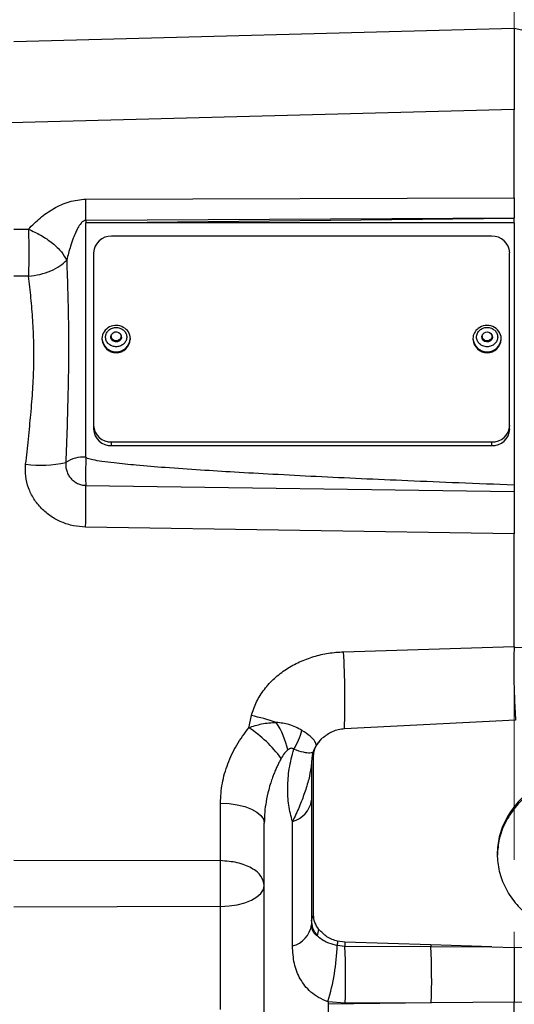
# Model space of a CAD drawing. Header units: inches. Extents: x 0.4 to 16.6, y 0.2 to 10.8.
# Tile 15 of 18: x 11.6 to 13, y 5.3 to 8.1. Entities that reach past the tile are written whole.
import ezdxf

# ---------------------------------------------------------------- set-up
doc = ezdxf.new("R2010")
doc.units = ezdxf.units.IN
doc.header["$MEASUREMENT"] = 0
doc.linetypes.add('CENTERX2', pattern=[0.8, 0.5, -0.1, 0.1, -0.1])
doc.layers.add('SLD-0', color=7, linetype='Continuous', lineweight=25)
doc.styles.add('SLDTEXTSTYLE0', font='TXT', dxfattribs={"width": 0.75})
doc.dimstyles.new('SLDDIMSTYLE0', dxfattribs={"dimtxt": 0.145833, "dimasz": 0.13, "dimexe": 0, "dimexo": 0.0625, "dimgap": 0.036458, "dimtad": 0, "dimtih": 1, "dimtoh": 1, "dimdec": 1, "dimlfac": 2, "dimrnd": 1e-09, "dimzin": 12, "dimdsep": 46, "dimtxsty": 'SLDTEXTSTYLE0', "dimsah": 1, "dimcen": 0.09, "dimadec": 0, "dimazin": 3, "dimtfac": 1, "dimtdec": 1, "dimtofl": 0, "dimtmove": 0, "dimatfit": 3, "dimfxl": 0, "dimfrac": 2, "dimtolj": 1, "dimtzin": 12, "dimarcsym": 0})

# ---------------------------------------------------------------- blocks, each defined once
blk = doc.blocks.new('_D_5')
at = {"layer": 'SLD-0', "color": 7}
for p, q in [((13.0042, 8.2849), (13.0042, 8.615)), ((14.2982, 7.8435), (14.2982, 8.615)), ((13.0042, 8.49), (13.3269, 8.49)), ((13.499, 8.49), (13.4546, 8.49)), ((13.4546, 8.49), (13.4546, 8.2583)), ((13.7145, 8.49), (13.7588, 8.49)), ((13.7588, 8.49), (13.7588, 8.2583)), ((14.2982, 8.49), (13.8865, 8.49)), ((13.4546, 8.2583), (13.499, 8.2583)), ((13.7588, 8.2583), (13.7145, 8.2583))]:
    blk.add_line(p, q, dxfattribs=at)
for points in [[(13.0042, 8.49), (13.1342, 8.47), (13.1342, 8.51)], [(14.2982, 8.49), (14.1682, 8.51), (14.1682, 8.47)]]:
    blk.add_solid(points, dxfattribs=at)
at = {"layer": 'SLD-0', "color": 7, "char_height": 0.14583, "attachment_point": 1, "style": 'SLDTEXTSTYLE0'}
for s, insert in [('2.6', (13.4721, 8.7076)), ('66', (13.499, 8.4463))]:
    blk.add_mtext(s, dxfattribs=dict(at, insert=insert))
blk = doc.blocks.new('_D_6')
at = {"layer": 'SLD-0', "color": 7}
for p, q in [((11.32, 7.9886), (11.32, 8.615)), ((13.0042, 8.2849), (13.0042, 8.615)), ((11.32, 8.49), (11.8271, 8.49)), ((11.9991, 8.49), (11.9548, 8.49)), ((11.9548, 8.49), (11.9548, 8.2583)), ((12.2146, 8.49), (12.259, 8.49)), ((12.259, 8.49), (12.259, 8.2583)), ((13.0042, 8.49), (12.3867, 8.49)), ((11.9548, 8.2583), (11.9991, 8.2583)), ((12.259, 8.2583), (12.2146, 8.2583))]:
    blk.add_line(p, q, dxfattribs=at)
for points in [[(11.32, 8.49), (11.45, 8.47), (11.45, 8.51)], [(13.0042, 8.49), (12.8742, 8.51), (12.8742, 8.47)]]:
    blk.add_solid(points, dxfattribs=at)
at = {"layer": 'SLD-0', "color": 7, "char_height": 0.14583, "attachment_point": 1, "style": 'SLDTEXTSTYLE0'}
for s, insert in [('3.4', (11.9722, 8.7076)), ('86', (11.9991, 8.4463))]:
    blk.add_mtext(s, dxfattribs=dict(at, insert=insert))
blk = doc.blocks.new('_D_8')
at = {"layer": 'SLD-0', "color": 7}
for p, q in [((13.0042, 8.2849), (13.0042, 9.3237)), ((14.8312, 7.1654), (14.8312, 9.3237)), ((13.0042, 9.1987), (13.6636, 9.1987)), ((13.8357, 9.1987), (13.7913, 9.1987)), ((13.7913, 9.1987), (13.7913, 8.9669)), ((14.0512, 9.1987), (14.0955, 9.1987)), ((14.0955, 9.1987), (14.0955, 8.9669)), ((14.8312, 9.1987), (14.2232, 9.1987)), ((13.7913, 8.9669), (13.8357, 8.9669)), ((14.0955, 8.9669), (14.0512, 8.9669))]:
    blk.add_line(p, q, dxfattribs=at)
for points in [[(13.0042, 9.1987), (13.1342, 9.1787), (13.1342, 9.2187)], [(14.8312, 9.1987), (14.7012, 9.2187), (14.7012, 9.1787)]]:
    blk.add_solid(points, dxfattribs=at)
at = {"layer": 'SLD-0', "color": 7, "char_height": 0.14583, "attachment_point": 1, "style": 'SLDTEXTSTYLE0'}
for s, insert in [('3.7', (13.8088, 9.4162)), ('93', (13.8357, 9.1549))]:
    blk.add_mtext(s, dxfattribs=dict(at, insert=insert))

msp = doc.modelspace()

# ---------------------------------------------------------------- linework, layer by layer
at = {"color": 7, "linetype": 'Continuous', "lineweight": 25}
for p, q in [((13.0042, 8.0255), (11.6151, 7.9891)), ((13.1307, 7.9986), (13.0042, 8.0255)), ((13.0042, 8.0255), (13.0042, 7.8011)), ((13.0042, 7.8011), (11.3199, 7.757)), ((11.8151, 7.5527), (13.0042, 7.5557)), ((13.0042, 7.5557), (13.0042, 7.5666)), ((13.0042, 7.4991), (11.8151, 7.4933)), ((11.8151, 7.4864), (13.0042, 7.4991)), ((11.8151, 7.4933), (11.8151, 7.4864)), ((13.0042, 7.4864), (13.0042, 7.4991)), ((11.6151, 7.4691), (11.6559, 7.4689)), ((11.8151, 6.8365), (11.8151, 7.4864)), ((13.0042, 7.4864), (11.8151, 7.4864)), ((13.0042, 7.4864), (13.0042, 6.7586)), ((12.9417, 7.4493), (11.8867, 7.4493)), ((11.8367, 7.4037), (11.8367, 6.9241)), ((12.9917, 6.9241), (12.9917, 7.4037)), ((11.6559, 7.3384), (11.6151, 7.3383)), ((11.8598, 7.1654), (11.8598, 7.1631)), ((11.8855, 7.1715), (11.8855, 7.1646)), ((11.913, 7.1646), (11.913, 7.1715)), ((11.9386, 7.1631), (11.9386, 7.1654)), ((12.8898, 7.1654), (12.8898, 7.1631)), ((12.9155, 7.1715), (12.9155, 7.1646)), ((12.943, 7.1646), (12.943, 7.1715)), ((12.9686, 7.1631), (12.9686, 7.1654)), ((11.8367, 6.9241), (11.8367, 6.9139)), ((12.9917, 6.9139), (12.9917, 6.9241)), ((11.8867, 6.8784), (12.9417, 6.8784)), ((11.8867, 6.8682), (11.8867, 6.8784)), ((11.8867, 6.8682), (12.9417, 6.8682)), ((12.9417, 6.8784), (12.9417, 6.8682)), ((11.8149, 6.758), (13.0042, 6.7406)), ((13.0042, 6.6233), (11.8144, 6.6423)), ((13.0042, 6.3104), (13.0042, 6.6233)), ((12.5306, 6.2962), (13.0042, 6.3104)), ((13.0042, 6.3104), (13.0042, 6.3091)), ((13.0042, 6.3091), (13.1307, 6.3064)), ((12.2675, 6.0853), (12.2747, 6.119)), ((13.0076, 6.1066), (12.5331, 6.0821)), ((12.4417, 5.9925), (12.4403, 5.9756)), ((12.4432, 6.0036), (12.4417, 5.9925)), ((12.4417, 5.9925), (12.4417, 5.9798)), ((12.4472, 5.5658), (12.4472, 6.006)), ((12.4417, 5.9798), (12.4417, 5.5511)), ((12.1887, 5.7164), (12.1887, 5.8761)), ((12.3105, 5.2117), (12.3105, 5.8209)), ((12.3888, 5.4796), (12.3888, 5.8254)), ((11.6151, 5.7177), (12.1887, 5.7164)), ((12.1887, 5.5892), (11.6151, 5.5869)), ((12.1887, 5.3031), (12.1887, 5.5892)), ((12.4417, 5.5511), (12.4417, 5.5382)), ((12.534, 5.4903), (12.5138, 5.4928)), ((12.513, 5.4814), (12.5342, 5.4795)), ((12.7731, 5.4826), (12.534, 5.4903)), ((12.5342, 5.4795), (12.7732, 5.4783)), ((12.9418, 5.4774), (12.7731, 5.4826)), ((12.7732, 5.4783), (12.9418, 5.4774)), ((12.9418, 5.4774), (13.0042, 5.4755)), ((13.0042, 5.4755), (13.0666, 5.4774)), ((12.4874, 5.3177), (12.487, 5.2577)), ((12.5354, 5.3208), (12.4874, 5.325)), ((12.4874, 5.325), (12.4874, 5.3177)), ((12.7743, 5.3217), (12.4874, 5.3177)), ((12.7743, 5.3217), (12.5354, 5.3208)), ((13.0042, 5.3233), (12.7743, 5.3217)), ((13.2341, 5.3217), (13.0042, 5.3233))]:
    msp.add_line(p, q, dxfattribs=at)
at = {"color": 7, "linetype": 'Continuous', "lineweight": 25, "flags": 128}
for points in [[(11.9119, 7.1764), (11.9135, 7.1729), (11.9138, 7.1676), (11.9119, 7.1627), (11.9081, 7.1587), (11.9029, 7.1564), (11.8972, 7.1561), (11.8917, 7.1578), (11.8874, 7.1613), (11.8849, 7.1661), (11.8846, 7.1713), (11.8865, 7.1763), (11.8865, 7.1764)], [(11.9062, 7.1823), (11.9102, 7.1791), (11.9125, 7.1747), (11.9128, 7.1698), (11.9111, 7.1652), (11.9075, 7.1615), (11.9027, 7.1594), (11.8973, 7.1591), (11.8922, 7.1607), (11.8882, 7.1639), (11.8859, 7.1683), (11.8856, 7.1732), (11.8873, 7.1779), (11.8909, 7.1815), (11.8957, 7.1837), (11.9011, 7.184), (11.9062, 7.1823)], [(12.9419, 7.1764), (12.9433, 7.1734), (12.9439, 7.1681), (12.9422, 7.1631), (12.9385, 7.159), (12.9334, 7.1566), (12.9277, 7.1561), (12.9222, 7.1576), (12.9178, 7.161), (12.9151, 7.1656), (12.9145, 7.1708), (12.9162, 7.1759), (12.9166, 7.1764)], [(12.9205, 7.1812), (12.9253, 7.1835), (12.9306, 7.184), (12.9357, 7.1826), (12.9399, 7.1795), (12.9424, 7.1751), (12.9429, 7.1702), (12.9413, 7.1656), (12.9379, 7.1618), (12.9332, 7.1595), (12.9278, 7.159), (12.9227, 7.1605), (12.9185, 7.1636), (12.916, 7.1679), (12.9155, 7.1728), (12.9171, 7.1775), (12.9205, 7.1812)], [(12.1887, 5.8761), (12.2126, 5.8748), (12.2355, 5.8715), (12.2566, 5.8663), (12.275, 5.8594), (12.2901, 5.8511), (12.3013, 5.8417), (12.3081, 5.8315), (12.3105, 5.8209)], [(12.1887, 5.5892), (12.2126, 5.5906), (12.2355, 5.5941), (12.2566, 5.5996), (12.275, 5.6069), (12.2901, 5.6157), (12.3013, 5.6256), (12.3081, 5.6364), (12.3105, 5.6477)]]:
    msp.add_lwpolyline(points, dxfattribs=at)
at = {"color": 7, "linetype": 'Continuous', "lineweight": 25}
for centre, radius, start, end in [((7.4008, 7.523), 4.4143, 359.6148, 0.3852), ((11.8846, 7.4014), 0.048, 87.5301, 177.2962), ((12.9438, 7.4014), 0.048, 2.7038, 92.4699), ((11.8989, 7.1629), 0.0392, 58.9084, 176.3183), ((11.9032, 7.1649), 0.0354, 0.9019, 63.2549), ((12.9244, 7.1651), 0.0346, 125.5312, 179.5451), ((12.9291, 7.1625), 0.0395, 4.2282, 128.8751), ((11.8992, 7.1655), 0.0394, 183.5871, 356.4129), ((12.9292, 7.1655), 0.0394, 183.5645, 356.4355), ((11.8846, 6.9263), 0.048, 182.7038, 272.4699), ((11.8846, 6.9162), 0.048, 182.7038, 272.4699), ((12.9438, 6.9263), 0.048, 267.5301, 357.2962), ((12.9438, 6.9162), 0.048, 267.5301, 357.2962), ((11.8097, 6.7468), 0.0898, 86.5889, 124.0881), ((11.6914, 7.1314), 0.3176, 262.1584, 282.368), ((8.9202, 6.7106), 2.895, 358.6465, 0.9381), ((10.0808, 6.1603), 2.4536, 358.1715, 3.1735), ((12.1382, 5.4833), 0.6502, 71.5957, 77.8787), ((12.1576, 5.9777), 0.2226, 11.8971, 33.3967), ((12.0772, 5.7942), 0.3477, 36.3107, 56.835), ((12.2483, 6.1197), 0.1718, 326.8237, 345.9777), ((12.4659, 5.9906), 0.0242, 140.493, 175.5545), ((12.4343, 5.98), 0.00737, 324.0738, 358.6229), ((12.3708, 5.8948), 0.0717, 284.5006, 351.3055), ((12.4655, 5.5506), 0.0238, 140.2934, 178.7282), ((12.3708, 5.549), 0.0717, 284.5006, 351.3055), ((12.499, 5.5071), 0.0413, 153.5953, 178.6179), ((12.6977, 5.4757), 0.1847, 174.6762, 178.2132), ((11.9029, 5.5012), 0.6104, 343.2229, 358.1402), ((13.3317, 5.5014), 0.7977, 180.7979, 181.572), ((10.4233, 5.384), 2.113, 358.2867, 2.5907), ((13.4916, 5.4971), 0.7187, 181.1609, 181.5002), ((10.6461, 5.3849), 2.1291, 358.2975, 2.5135)]:
    msp.add_arc(centre, radius, start, end, dxfattribs=at)
at = {"color": 8, "linetype": 'Continuous', "lineweight": 25}
for centre, start, end in [((11.8992, 7.1679), 183.6262, 356.3738), ((12.9292, 7.1679), 183.6284, 356.3716)]:
    msp.add_arc(centre, 0.0394, start, end, dxfattribs=at)
at = {"color": 7, "linetype": 'Continuous', "lineweight": 25}
for points, knots in [([(13.0042, 7.5666), (13.0042, 7.5863), (13.0042, 7.6259), (13.0042, 7.6814), (13.0042, 7.7295), (13.0042, 7.7676), (13.0042, 7.7917), (13.0042, 7.8024), (13.0042, 7.8002), (13.0042, 7.7998)], [0, 0, 0, 0, 0.160952, 0.321904, 0.482856, 0.643808, 0.80476, 0.965712, 1, 1, 1, 1]), ([(11.6559, 7.4689), (11.6661, 7.4796), (11.6866, 7.5008), (11.7254, 7.5269), (11.768, 7.5478), (11.7994, 7.5511), (11.8151, 7.5527)], [0, 0, 0, 0, 0.250221, 0.499617, 0.749828, 1, 1, 1, 1]), ([(13.0042, 7.5557), (13.0042, 7.546), (13.0042, 7.5265), (13.0042, 7.5083), (13.0042, 7.4991)], [0, 0, 0, 0, 0.498332, 1, 1, 1, 1]), ([(11.8151, 7.4933), (11.814, 7.4933), (11.8116, 7.4931), (11.8082, 7.4914), (11.8048, 7.4889), (11.7991, 7.4829), (11.793, 7.4732), (11.7862, 7.4591), (11.7794, 7.4424), (11.7728, 7.423), (11.7668, 7.4027), (11.7636, 7.3895), (11.762, 7.383)], [0, 0, 0, 0, 0.026041, 0.054674, 0.087614, 0.126006, 0.251224, 0.358574, 0.501003, 0.680493, 0.843924, 1, 1, 1, 1]), ([(11.6559, 7.4689), (11.6561, 7.4586), (11.6564, 7.4377), (11.6565, 7.4028), (11.6564, 7.3684), (11.6561, 7.3483), (11.6559, 7.3384)], [0, 0, 0, 0, 0.247693, 0.4998393, 0.7540829, 1, 1, 1, 1]), ([(11.6559, 7.4689), (11.6675, 7.4637), (11.6913, 7.4529), (11.7233, 7.4306), (11.7489, 7.4063), (11.7577, 7.3907), (11.762, 7.383)], [0, 0, 0, 0, 0.243758, 0.5, 0.756242, 1, 1, 1, 1]), ([(11.6559, 7.3384), (11.6666, 7.3398), (11.6882, 7.3428), (11.7184, 7.3529), (11.7444, 7.3664), (11.7562, 7.3776), (11.762, 7.383)], [0, 0, 0, 0, 0.245667, 0.5, 0.754333, 1, 1, 1, 1]), ([(11.762, 7.383), (11.764, 7.322), (11.7679, 7.2012), (11.7663, 7.0136), (11.7617, 6.8862), (11.7594, 6.8212)], [0, 0, 0, 0, 0.3339052, 0.6605872, 1, 1, 1, 1]), ([(11.648, 6.8168), (11.6493, 6.8284), (11.6518, 6.8515), (11.6556, 6.8868), (11.6591, 6.921), (11.6625, 6.9557), (11.6653, 6.9896), (11.6677, 7.0239), (11.6695, 7.0563), (11.6709, 7.0992), (11.671, 7.1529), (11.6682, 7.2166), (11.663, 7.2787), (11.6583, 7.3185), (11.6559, 7.3384)], [0, 0, 0, 0, 0.062619, 0.125083, 0.192113, 0.249664, 0.316256, 0.379919, 0.440666, 0.498514, 0.623637, 0.749182, 0.874505, 1, 1, 1, 1]), ([(11.8843, 7.1463), (11.8814, 7.1484), (11.8767, 7.1515), (11.8727, 7.1575), (11.8706, 7.1627), (11.8697, 7.1681), (11.8701, 7.1751), (11.8733, 7.1834), (11.8796, 7.19), (11.8861, 7.1937), (11.8918, 7.1956), (11.8977, 7.1965), (11.9055, 7.1962), (11.9107, 7.194), (11.9141, 7.1926)], [0, 0, 0, 0, 0.1197215, 0.1848034, 0.2499999, 0.3150819, 0.3802785, 0.5, 0.6197215, 0.6848034, 0.7499999, 0.8150819, 0.8802785, 1, 1, 1, 1]), ([(11.9141, 7.1926), (11.9171, 7.1906), (11.9217, 7.1875), (11.9257, 7.1814), (11.9278, 7.1763), (11.9288, 7.1708), (11.9283, 7.1638), (11.9251, 7.1556), (11.9188, 7.149), (11.9123, 7.1452), (11.9067, 7.1433), (11.9007, 7.1425), (11.893, 7.1428), (11.8877, 7.1449), (11.8843, 7.1463)], [0, 0, 0, 0, 0.119721, 0.184803, 0.25, 0.315082, 0.380279, 0.5, 0.619721, 0.684803, 0.75, 0.815082, 0.880279, 1, 1, 1, 1]), ([(12.9478, 7.1487), (12.9447, 7.1468), (12.9399, 7.144), (12.9322, 7.1426), (12.9262, 7.1426), (12.9203, 7.1437), (12.9132, 7.1465), (12.9059, 7.1521), (12.9014, 7.1598), (12.8998, 7.1667), (12.8998, 7.1722), (12.901, 7.1776), (12.904, 7.1841), (12.908, 7.1879), (12.9106, 7.1903)], [0, 0, 0, 0, 0.1197215, 0.1848034, 0.2499999, 0.3150819, 0.3802785, 0.5, 0.6197215, 0.6848034, 0.7499999, 0.8150819, 0.8802785, 1, 1, 1, 1]), ([(12.9106, 7.1903), (12.9138, 7.1921), (12.9186, 7.195), (12.9262, 7.1963), (12.9322, 7.1964), (12.9381, 7.1953), (12.9452, 7.1925), (12.9525, 7.1868), (12.957, 7.1792), (12.9586, 7.1723), (12.9586, 7.1668), (12.9574, 7.1614), (12.9544, 7.1548), (12.9504, 7.1511), (12.9478, 7.1487)], [0, 0, 0, 0, 0.119721, 0.184803, 0.25, 0.315082, 0.380279, 0.5, 0.619721, 0.684803, 0.75, 0.815082, 0.880279, 1, 1, 1, 1]), ([(13.0042, 6.7586), (12.9529, 6.7606), (12.8544, 6.7644), (12.7128, 6.7703), (12.5808, 6.7762), (12.456, 6.7821), (12.3387, 6.7882), (12.2318, 6.7942), (12.1321, 6.8003), (12.0413, 6.8066), (11.9612, 6.8131), (11.9024, 6.8189), (11.8622, 6.8238), (11.8377, 6.8279), (11.8233, 6.8312), (11.8169, 6.834), (11.8155, 6.8353), (11.8151, 6.836), (11.8151, 6.8363), (11.8151, 6.8365)], [0, 0, 0, 0, 0.1288933, 0.2475797, 0.3560596, 0.4608365, 0.5613974, 0.6510692, 0.729854, 0.8124305, 0.8797571, 0.9318492, 0.9607868, 0.9816138, 0.9944274, 0.9979621, 0.9991116, 0.9995759, 1, 1, 1, 1]), ([(11.8144, 6.6423), (11.8031, 6.6431), (11.7803, 6.6447), (11.7476, 6.6552), (11.7175, 6.6713), (11.6911, 6.6932), (11.6699, 6.72), (11.655, 6.7504), (11.6467, 6.7833), (11.6476, 6.8057), (11.648, 6.8168)], [0, 0, 0, 0, 0.125142, 0.250419, 0.375167, 0.500702, 0.626162, 0.750639, 0.875531, 1, 1, 1, 1]), ([(11.7594, 6.8212), (11.7592, 6.8174), (11.7589, 6.8096), (11.7615, 6.7978), (11.7663, 6.7869), (11.7732, 6.7771), (11.7817, 6.7691), (11.7919, 6.763), (11.803, 6.759), (11.8109, 6.7583), (11.8149, 6.758)], [0, 0, 0, 0, 0.122518, 0.250162, 0.383182, 0.50013, 0.630923, 0.750209, 0.875321, 1, 1, 1, 1]), ([(13.0042, 6.7586), (13.0042, 6.7551), (13.0042, 6.7479), (13.0042, 6.743), (13.0042, 6.7406)], [0, 0, 0, 0, 0.499969, 1, 1, 1, 1]), ([(13.0042, 6.7406), (13.0042, 6.7341), (13.0042, 6.721), (13.0042, 6.692), (13.0042, 6.6588), (13.0042, 6.6351), (13.0042, 6.6233)], [0, 0, 0, 0, 0.249524, 0.499354, 0.74934, 1, 1, 1, 1]), ([(12.2747, 6.119), (12.2789, 6.1319), (12.2873, 6.1577), (12.3098, 6.1925), (12.338, 6.2232), (12.3712, 6.2487), (12.4081, 6.2689), (12.4474, 6.2836), (12.4885, 6.2934), (12.5165, 6.2952), (12.5306, 6.2962)], [0, 0, 0, 0, 0.124788, 0.249877, 0.374635, 0.499963, 0.624763, 0.750107, 0.874436, 1, 1, 1, 1]), ([(13.0042, 6.3091), (13.0039, 6.2982), (13.0033, 6.2769), (13.0032, 6.2449), (13.0035, 6.2143), (13.0042, 6.1854), (13.0052, 6.1594), (13.0064, 6.1367), (13.0075, 6.1185), (13.0076, 6.1104), (13.0076, 6.1066)], [0, 0, 0, 0, 0.1276377, 0.2500041, 0.3754641, 0.5000025, 0.6257802, 0.7500098, 0.8839197, 1, 1, 1, 1]), ([(12.2675, 6.0853), (12.2793, 6.0894), (12.3047, 6.098), (12.33, 6.0994), (12.3435, 6.1002)], [0, 0, 0, 0, 0.46858, 1, 1, 1, 1]), ([(12.4149, 6.0781), (12.4037, 6.0842), (12.3834, 6.0954), (12.3558, 6.0987), (12.3435, 6.1002)], [0, 0, 0, 0, 0.551552, 1, 1, 1, 1]), ([(12.1887, 5.8761), (12.1898, 5.8944), (12.1918, 5.9312), (12.2081, 5.9856), (12.2323, 6.0381), (12.2557, 6.0695), (12.2675, 6.0853)], [0, 0, 0, 0, 0.250045, 0.500579, 0.749619, 1, 1, 1, 1]), ([(12.5331, 6.0821), (12.5274, 6.0815), (12.5156, 6.0803), (12.4936, 6.0726), (12.4803, 6.0626), (12.4715, 6.0561)], [0, 0, 0, 0, 0.2449818, 0.500072, 1, 1, 1, 1]), ([(12.4651, 6.0499), (12.4594, 6.0427), (12.4478, 6.0282), (12.4442, 6.0102), (12.4424, 6.0012)], [0, 0, 0, 0, 0.495893, 1, 1, 1, 1]), ([(12.4472, 6.006), (12.4483, 6.0153), (12.4506, 6.0339), (12.4646, 6.0487), (12.4715, 6.0561)], [0, 0, 0, 0, 0.500695, 1, 1, 1, 1]), ([(12.3755, 6.0236), (12.3724, 6.0206), (12.3654, 6.0138), (12.3603, 6.0051), (12.3574, 6.0001)], [0, 0, 0, 0, 0.434711, 1, 1, 1, 1]), ([(12.3921, 6.0257), (12.391, 6.0266), (12.3889, 6.0283), (12.3846, 6.0284), (12.3799, 6.0268), (12.377, 6.0247), (12.3755, 6.0236)], [0, 0, 0, 0, 0.256493, 0.49953, 0.734154, 1, 1, 1, 1]), ([(12.3888, 5.8254), (12.3848, 5.8401), (12.3768, 5.8694), (12.3748, 5.9189), (12.3783, 5.9713), (12.3875, 6.0076), (12.3921, 6.0257)], [0, 0, 0, 0, 0.250086, 0.500078, 0.750037, 1, 1, 1, 1]), ([(12.3574, 6.0001), (12.3558, 5.9971), (12.3523, 5.9907), (12.3472, 5.9805), (12.3421, 5.9694), (12.3375, 5.9583), (12.3328, 5.946), (12.3278, 5.9312), (12.3212, 5.9088), (12.3154, 5.8814), (12.3112, 5.8505), (12.3107, 5.8308), (12.3105, 5.8209)], [0, 0, 0, 0, 0.055436, 0.115618, 0.180553, 0.250244, 0.306817, 0.389966, 0.499688, 0.680432, 0.838718, 1, 1, 1, 1]), ([(12.4403, 5.9756), (12.4384, 5.9646), (12.4345, 5.9419), (12.4227, 5.9042), (12.4075, 5.8643), (12.3951, 5.8386), (12.3888, 5.8254)], [0, 0, 0, 0, 0.232349, 0.477889, 0.732645, 1, 1, 1, 1]), ([(13.0614, 5.9183), (13.0555, 5.9145), (13.0344, 5.901), (13.006, 5.8705), (12.978, 5.8285), (12.9611, 5.7825), (12.9553, 5.7347), (12.961, 5.6869), (12.978, 5.641), (13.0057, 5.5987), (13.0428, 5.5616), (13.0881, 5.5311), (13.1398, 5.5086), (13.1959, 5.4941), (13.2348, 5.4923), (13.2542, 5.4914)], [0, 0, 0, 0, 0.030844, 0.111607, 0.19237, 0.273133, 0.353896, 0.434659, 0.515422, 0.596185, 0.676948, 0.757711, 0.838474, 0.919237, 1, 1, 1, 1]), ([(13.0515, 5.9059), (13.049, 5.9043), (13.0314, 5.8927), (13.0061, 5.8646), (12.9781, 5.8228), (12.9608, 5.7777), (12.9586, 5.7468), (12.9575, 5.7318)], [0, 0, 0, 0, 0.039546, 0.283342, 0.527138, 0.770935, 1, 1, 1, 1]), ([(12.1887, 5.5892), (12.1889, 5.6015), (12.1892, 5.6222), (12.1893, 5.6578), (12.1892, 5.6891), (12.1889, 5.7084), (12.1887, 5.7164)], [0, 0, 0, 0, 0.297993, 0.499989, 0.794595, 1, 1, 1, 1]), ([(12.4578, 5.5081), (12.4531, 5.5149), (12.4438, 5.5282), (12.4424, 5.5436), (12.4417, 5.5511)], [0, 0, 0, 0, 0.507548, 1, 1, 1, 1]), ([(12.4621, 5.5255), (12.4578, 5.5318), (12.4492, 5.5443), (12.4478, 5.5587), (12.4472, 5.5658)], [0, 0, 0, 0, 0.501873, 1, 1, 1, 1]), ([(12.4417, 5.5382), (12.442, 5.5343), (12.4425, 5.5264), (12.4471, 5.5154), (12.4535, 5.511), (12.4578, 5.5081)], [0, 0, 0, 0, 0.251108, 0.501033, 1, 1, 1, 1]), ([(12.5138, 5.4928), (12.5086, 5.4942), (12.4981, 5.4972), (12.4795, 5.5075), (12.469, 5.5183), (12.4621, 5.5255)], [0, 0, 0, 0, 0.243016, 0.501495, 1, 1, 1, 1]), ([(12.4578, 5.5081), (12.4635, 5.5033), (12.4726, 5.4955), (12.4913, 5.4866), (12.5048, 5.4834), (12.513, 5.4814)], [0, 0, 0, 0, 0.396858, 0.631989, 1, 1, 1, 1]), ([(12.4874, 5.325), (12.4783, 5.3286), (12.4601, 5.3359), (12.4324, 5.3566), (12.4084, 5.3873), (12.3918, 5.43), (12.3898, 5.4631), (12.3888, 5.4796)], [0, 0, 0, 0, 0.124686, 0.250316, 0.499903, 0.749837, 1, 1, 1, 1]), ([(13.0042, 5.4755), (13.0042, 5.4638), (13.0042, 5.4413), (13.0042, 5.4007), (13.0042, 5.3597), (13.0042, 5.3356), (13.0042, 5.3233)], [0, 0, 0, 0, 0.260385, 0.49945, 0.744991, 1, 1, 1, 1]), ([(13.0042, 5.1988), (13.0042, 5.221), (13.0042, 5.2655), (13.0042, 5.304), (13.0042, 5.3233)], [0, 0, 0, 0, 0.500104, 1, 1, 1, 1])]:
    msp.add_open_spline(points, degree=3, knots=knots, dxfattribs=at)
for points in [[(11.8151, 6.8365), (11.8149, 6.8293), (11.8145, 6.8151), (11.8144, 6.7924), (11.8144, 6.7719), (11.8147, 6.7626), (11.8149, 6.758)], [(12.3105, 5.6477), (12.3086, 5.6565), (12.305, 5.6742), (12.277, 5.6967), (12.2369, 5.7127), (12.2048, 5.7151), (12.1887, 5.7164)]]:
    msp.add_open_spline(points, degree=3, dxfattribs=at)
at = {"color": 8, "linetype": 'Continuous', "lineweight": 25}
for points, knots in [([(12.4551, 6.0361), (12.4543, 6.0397), (12.4527, 6.047), (12.4391, 6.0616), (12.423, 6.0726), (12.4149, 6.0781)], [0, 0, 0, 0, 0.3175408, 0.6558598, 1, 1, 1, 1]), ([(12.3921, 6.0257), (12.4013, 6.0228), (12.4196, 6.0171), (12.4387, 6.0147), (12.4449, 6.0175), (12.448, 6.0189)], [0, 0, 0, 0, 0.3374861, 0.6692925, 1, 1, 1, 1])]:
    msp.add_open_spline(points, degree=3, knots=knots, dxfattribs=at)
at = {"layer": 'SLD-0', "color": 7, "linetype": 'CENTERX2', "lineweight": 18, "ltscale": 2}
msp.add_line((13.0042, 4.1185), (13.0042, 8.2349), dxfattribs=at)

# ---------------------------------------------------------------- dimensions: what is measured, and where the dimension line sits
at = {"layer": 'SLD-0', "color": 7}
for base, p1, picture, middle in [((13.0042, 9.1987), (14.8312, 7.1154), '_D_8', (13.9434, 9.1987)), ((13.0042, 8.49), (11.32, 7.9386), '_D_6', (12.1069, 8.49)), ((13.0042, 8.49), (14.2982, 7.7935), '_D_5', (13.6067, 8.49))]:
    dim = msp.add_linear_dim(base=base, p1=p1, p2=(13.0042, 8.2349), dimstyle='SLDDIMSTYLE0', dxfattribs=at)
    dim.commit()
    dim.dimension.update_dxf_attribs({"geometry": picture, "text_midpoint": middle, "dimtype": 160})

doc.saveas('drawing.dxf')
